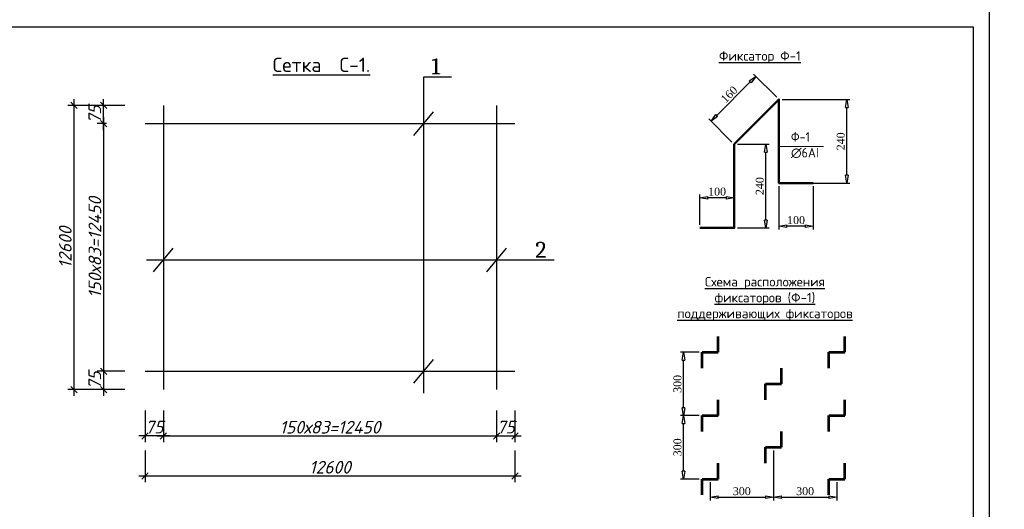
# Model space of a CAD drawing. Header units: millimetres. Extents: x -3143211 to -2549809, y 1060331 to 1341741.
# Tile 110 of 131: x -3028507 to -2997414, y 1271088 to 1286534. Entities that reach past the tile are written whole.
import ezdxf

# ---------------------------------------------------------------- set-up
doc = ezdxf.new("R2010")
doc.units = ezdxf.units.MM
doc.layers.add('Annotation - Text', color=7, linetype='Continuous')
doc.layers.add('размер', color=34, linetype='Continuous')
doc.styles.add('3', font='isocpeur.ttf', dxfattribs={"height": 250})
doc.styles.get("Standard").update_dxf_attribs({"font": 'isocpeui.ttf'})
doc.styles.add('ГОСТ 250', font='times.ttf', dxfattribs={"height": 250})
doc.dimstyles.new('STANDARD-100', dxfattribs={"dimtxt": 250, "dimasz": 200, "dimexe": 200, "dimexo": 200, "dimgap": 75, "dimtad": 1, "dimdec": 0, "dimzin": 0, "dimdsep": 46, "dimtxsty": 'Standard', "dimblk": 'OBLIQUE', "dimcen": 0.09, "dimdle": 200, "dimadec": 0, "dimazin": 0, "dimtfac": 1, "dimtdec": 0, "dimtofl": 0, "dimtmove": 0, "dimatfit": 3, "dimldrblk": 'OBLIQUE', "dimfxl": 1, "dimtolj": 1, "dimtzin": 0, "dimarcsym": 0})
doc.dimstyles.new('ОДИЛ-1990', dxfattribs={"dimtxt": 250, "dimasz": 250, "dimexe": 100, "dimexo": 100, "dimgap": 65, "dimtad": 1, "dimdec": 0, "dimdsep": 46, "dimtxsty": 'ГОСТ 250', "dimblk": 'CLOSEDBLANK', "dimcen": 200, "dimdle": 100, "dimclrd": 256, "dimclre": 256, "dimclrt": 256, "dimaunit": 1, "dimadec": 0, "dimazin": 0, "dimtfac": 1, "dimtdec": 0, "dimtmove": 0, "dimatfit": 3, "dimldrblk": 'CLOSEDBLANK', "dimfxl": 1.25, "dimarcsym": 0})

# ---------------------------------------------------------------- blocks, each defined once
blk = doc.blocks.new('_Oblique')
at = {"color": 0, "linetype": 'ByBlock', "lineweight": -2}
blk.add_line((-0.5, -0.5), (0.5, 0.5), dxfattribs=at)
blk = doc.blocks.new('*D165')
at = {"color": 0, "lineweight": -2, "transparency": 16777216}
for p, q in [((-3023967, 1274202), (-3023967, 1273202)), ((-3013447, 1274202), (-3013447, 1273202)), ((-3024167, 1273402), (-3013247, 1273402))]:
    blk.add_line(p, q, dxfattribs=at)
at = {"layer": 'Defpoints', "color": 0, "transparency": 16777216}
for p in [(-3023967, 1274864), (-3013447, 1274864), (-3013447, 1273402)]:
    blk.add_point(p, dxfattribs=at)
at = {"color": 0, "lineweight": -2, "transparency": 16777216, "xscale": 200, "yscale": 200, "zscale": 200, "rotation": 180}
blk.add_blockref('_Oblique', (-3023967, 1273402), dxfattribs=at)
at = {"color": 0, "lineweight": -2, "transparency": 16777216, "xscale": 200, "yscale": 200, "zscale": 200}
blk.add_blockref('_Oblique', (-3013447, 1273402), dxfattribs=at)
at = {"color": 0, "transparency": 16777216, "insert": (-3018707, 1273677), "char_height": 400, "attachment_point": 5}
blk.add_mtext('\\A1;150х83=12450', dxfattribs=at)
blk = doc.blocks.new('*D166')
at = {"color": 0, "lineweight": -2, "transparency": 16777216}
for p, q in [((-3013447, 1274202), (-3013447, 1273202)), ((-3012869, 1274202), (-3012869, 1273202)), ((-3013647, 1273402), (-3012669, 1273402))]:
    blk.add_line(p, q, dxfattribs=at)
at = {"layer": 'Defpoints', "color": 0, "transparency": 16777216}
for p in [(-3012869, 1275442), (-3013447, 1274864), (-3012869, 1273402)]:
    blk.add_point(p, dxfattribs=at)
at = {"color": 0, "lineweight": -2, "transparency": 16777216, "xscale": 200, "yscale": 200, "zscale": 200, "rotation": 180}
blk.add_blockref('_Oblique', (-3013447, 1273402), dxfattribs=at)
at = {"color": 0, "lineweight": -2, "transparency": 16777216, "xscale": 200, "yscale": 200, "zscale": 200}
blk.add_blockref('_Oblique', (-3012869, 1273402), dxfattribs=at)
at = {"color": 0, "transparency": 16777216, "insert": (-3013158, 1273680), "char_height": 400, "attachment_point": 5}
blk.add_mtext('\\A1;75', dxfattribs=at)
blk = doc.blocks.new('*D167')
at = {"color": 0, "lineweight": -2, "transparency": 16777216}
for p, q in [((-3024545, 1274202), (-3024545, 1273202)), ((-3023967, 1274202), (-3023967, 1273202)), ((-3023767, 1273402), (-3024745, 1273402))]:
    blk.add_line(p, q, dxfattribs=at)
at = {"layer": 'Defpoints', "color": 0, "transparency": 16777216}
for p in [(-3024545, 1275442), (-3023967, 1275442), (-3024545, 1273402)]:
    blk.add_point(p, dxfattribs=at)
at = {"color": 0, "lineweight": -2, "transparency": 16777216, "xscale": 200, "yscale": 200, "zscale": 200, "rotation": 180}
blk.add_blockref('_Oblique', (-3024545, 1273402), dxfattribs=at)
at = {"color": 0, "lineweight": -2, "transparency": 16777216, "xscale": 200, "yscale": 200, "zscale": 200}
blk.add_blockref('_Oblique', (-3023967, 1273402), dxfattribs=at)
at = {"color": 0, "transparency": 16777216, "insert": (-3024256, 1273680), "char_height": 400, "attachment_point": 5}
blk.add_mtext('\\A1;75', dxfattribs=at)
blk = doc.blocks.new('*D160')
at = {"color": 0, "lineweight": -2, "transparency": 16777216}
for p, q in [((-3024545, 1272939), (-3024545, 1271939)), ((-3012869, 1272939), (-3012869, 1271939)), ((-3024745, 1272139), (-3012669, 1272139))]:
    blk.add_line(p, q, dxfattribs=at)
at = {"layer": 'Defpoints', "color": 0, "transparency": 16777216}
for p in [(-3024545, 1273277), (-3012869, 1273277), (-3012869, 1272139)]:
    blk.add_point(p, dxfattribs=at)
at = {"color": 0, "lineweight": -2, "transparency": 16777216, "xscale": 200, "yscale": 200, "zscale": 200, "rotation": 180}
blk.add_blockref('_Oblique', (-3024545, 1272139), dxfattribs=at)
at = {"color": 0, "lineweight": -2, "transparency": 16777216, "xscale": 200, "yscale": 200, "zscale": 200}
blk.add_blockref('_Oblique', (-3012869, 1272139), dxfattribs=at)
at = {"color": 0, "transparency": 16777216, "insert": (-3018707, 1272414), "char_height": 400, "attachment_point": 5}
blk.add_mtext('\\A1;12600', dxfattribs=at)
blk = doc.blocks.new('*D161')
at = {"color": 0, "lineweight": -2, "transparency": 16777216}
for p, q in [((-3025991, 1283832), (-3026991, 1283832)), ((-3026791, 1274664), (-3026791, 1284032)), ((-3025991, 1274864), (-3026991, 1274864))]:
    blk.add_line(p, q, dxfattribs=at)
at = {"layer": 'Defpoints', "color": 0, "transparency": 16777216}
for p in [(-3026791, 1283832), (-3024987, 1283832), (-3023967, 1274864)]:
    blk.add_point(p, dxfattribs=at)
at = {"color": 0, "lineweight": -2, "transparency": 16777216, "xscale": 200, "yscale": 200, "zscale": 200}
for p, rotation in [((-3026791, 1283832), 90), ((-3026791, 1274864), 270)]:
    blk.add_blockref('_Oblique', p, dxfattribs=dict(at, rotation=rotation))
at = {"color": 0, "transparency": 16777216, "insert": (-3027066, 1279348), "char_height": 400, "attachment_point": 5, "rotation": 90}
blk.add_mtext('\\A1;12600\\P', dxfattribs=at)
blk = doc.blocks.new('*D162')
at = {"color": 0, "lineweight": -2, "transparency": 16777216}
for p, q in [((-3025187, 1283832), (-3026057, 1283832)), ((-3025857, 1283054), (-3025857, 1284032)), ((-3025765, 1283254), (-3026057, 1283254))]:
    blk.add_line(p, q, dxfattribs=at)
at = {"layer": 'Defpoints', "color": 0, "transparency": 16777216}
for p in [(-3025857, 1283832), (-3024987, 1283832), (-3025565, 1283254)]:
    blk.add_point(p, dxfattribs=at)
at = {"color": 0, "lineweight": -2, "transparency": 16777216, "xscale": 200, "yscale": 200, "zscale": 200}
for p, rotation in [((-3025857, 1283832), 90), ((-3025857, 1283254), 270)]:
    blk.add_blockref('_Oblique', p, dxfattribs=dict(at, rotation=rotation))
at = {"color": 0, "transparency": 16777216, "insert": (-3026135, 1283543), "char_height": 400, "attachment_point": 5, "rotation": 90}
blk.add_mtext('\\A1;75', dxfattribs=at)
blk = doc.blocks.new('*D163')
at = {"color": 0, "lineweight": -2, "transparency": 16777216}
for p, q in [((-3025765, 1283254), (-3026057, 1283254)), ((-3025857, 1283454), (-3025857, 1275242)), ((-3025765, 1275442), (-3026057, 1275442))]:
    blk.add_line(p, q, dxfattribs=at)
at = {"layer": 'Defpoints', "color": 0, "transparency": 16777216}
for p in [(-3025565, 1283254), (-3025857, 1275442), (-3025565, 1275442)]:
    blk.add_point(p, dxfattribs=at)
at = {"color": 0, "lineweight": -2, "transparency": 16777216, "xscale": 200, "yscale": 200, "zscale": 200}
for p, rotation in [((-3025857, 1283254), 90), ((-3025857, 1275442), 270)]:
    blk.add_blockref('_Oblique', p, dxfattribs=dict(at, rotation=rotation))
at = {"color": 0, "transparency": 16777216, "insert": (-3026132, 1279348), "char_height": 400, "attachment_point": 5, "rotation": 90}
blk.add_mtext('\\A1;150х83=12450\\P', dxfattribs=at)
blk = doc.blocks.new('*D164')
at = {"color": 0, "lineweight": -2, "transparency": 16777216}
for p, q in [((-3025187, 1275442), (-3026057, 1275442)), ((-3025857, 1275642), (-3025857, 1274664)), ((-3025187, 1274864), (-3026057, 1274864))]:
    blk.add_line(p, q, dxfattribs=at)
at = {"layer": 'Defpoints', "color": 0, "transparency": 16777216}
for p in [(-3024987, 1275442), (-3025857, 1274864), (-3024987, 1274864)]:
    blk.add_point(p, dxfattribs=at)
at = {"color": 0, "lineweight": -2, "transparency": 16777216, "xscale": 200, "yscale": 200, "zscale": 200}
for p, rotation in [((-3025857, 1275442), 90), ((-3025857, 1274864), 270)]:
    blk.add_blockref('_Oblique', p, dxfattribs=dict(at, rotation=rotation))
at = {"color": 0, "transparency": 16777216, "insert": (-3026135, 1275153), "char_height": 400, "attachment_point": 5, "rotation": 90}
blk.add_mtext('\\A1;75', dxfattribs=at)
blk = doc.blocks.new('_ClosedBlank')
at = {"color": 0, "linetype": 'ByBlock', "lineweight": -2}
for p, q in [((-1, 0.17), (0, 0)), ((-1, 0.17), (-1, -0.17)), ((0, 0), (-1, -0.17))]:
    blk.add_line(p, q, dxfattribs=at)
blk = doc.blocks.new('*D168')
at = {"lineweight": -2, "ltscale": 100, "transparency": 16777216}
for p, q in [((-3004530, 1281278), (-3004530, 1279918)), ((-3003450, 1281278), (-3003450, 1279918)), ((-3003700, 1280018), (-3004280, 1280018))]:
    blk.add_line(p, q, dxfattribs=at)
at = {"layer": 'Defpoints', "color": 0, "ltscale": 100, "transparency": 16777216}
for p in [(-3004530, 1281378), (-3003450, 1281378), (-3004530, 1280018)]:
    blk.add_point(p, dxfattribs=at)
at = {"lineweight": -2, "ltscale": 100, "transparency": 16777216, "xscale": 250, "yscale": 250, "zscale": 250, "rotation": 180}
blk.add_blockref('_ClosedBlank', (-3004530, 1280018), dxfattribs=at)
at = {"lineweight": -2, "ltscale": 100, "transparency": 16777216, "xscale": 250, "yscale": 250, "zscale": 250}
blk.add_blockref('_ClosedBlank', (-3003450, 1280018), dxfattribs=at)
at = {"ltscale": 100, "transparency": 16777216, "insert": (-3003990, 1280211), "char_height": 250, "attachment_point": 5, "style": 'ГОСТ 250'}
blk.add_mtext('100', dxfattribs=at)
blk = doc.blocks.new('*D169')
at = {"lineweight": -2, "ltscale": 100, "transparency": 16777216}
for p, q in [((-3004430, 1284017), (-3002287, 1284017)), ((-3002387, 1281628), (-3002387, 1283767)), ((-3004430, 1281378), (-3002287, 1281378))]:
    blk.add_line(p, q, dxfattribs=at)
at = {"layer": 'Defpoints', "color": 0, "ltscale": 100, "transparency": 16777216}
for p in [(-3004530, 1284017), (-3002387, 1284017), (-3004530, 1281378)]:
    blk.add_point(p, dxfattribs=at)
at = {"lineweight": -2, "ltscale": 100, "transparency": 16777216, "xscale": 250, "yscale": 250, "zscale": 250}
for p, rotation in [((-3002387, 1284017), 90), ((-3002387, 1281378), 270)]:
    blk.add_blockref('_ClosedBlank', p, dxfattribs=dict(at, rotation=rotation))
at = {"ltscale": 100, "transparency": 16777216, "insert": (-3002579, 1282697), "char_height": 250, "attachment_point": 5, "rotation": 90, "style": 'ГОСТ 250'}
blk.add_mtext('240', dxfattribs=at)
blk = doc.blocks.new('*D170')
at = {"lineweight": -2, "ltscale": 100, "transparency": 16777216}
for p, q in [((-3004600, 1284087), (-3005330, 1284818)), ((-3006497, 1283509), (-3005436, 1284570)), ((-3006014, 1282673), (-3006745, 1283403))]:
    blk.add_line(p, q, dxfattribs=at)
at = {"layer": 'Defpoints', "color": 0, "ltscale": 100, "transparency": 16777216}
for p in [(-3005260, 1284747), (-3004530, 1284017), (-3005944, 1282602)]:
    blk.add_point(p, dxfattribs=at)
at = {"lineweight": -2, "ltscale": 100, "transparency": 16777216, "xscale": 250, "yscale": 250, "zscale": 250}
for p, rotation in [((-3005260, 1284747), 45), ((-3006674, 1283333), 225)]:
    blk.add_blockref('_ClosedBlank', p, dxfattribs=dict(at, rotation=rotation))
at = {"ltscale": 100, "transparency": 16777216, "insert": (-3006103, 1284176), "char_height": 250, "attachment_point": 5, "rotation": 45, "style": 'ГОСТ 250'}
blk.add_mtext('160', dxfattribs=at)
blk = doc.blocks.new('*D171')
at = {"lineweight": -2, "ltscale": 100, "transparency": 16777216}
for p, q in [((-3005844, 1282602), (-3004843, 1282602)), ((-3004943, 1280214), (-3004943, 1282352)), ((-3005844, 1279964), (-3004843, 1279964))]:
    blk.add_line(p, q, dxfattribs=at)
at = {"layer": 'Defpoints', "color": 0, "ltscale": 100, "transparency": 16777216}
for p in [(-3005944, 1282602), (-3004943, 1282602), (-3005944, 1279964)]:
    blk.add_point(p, dxfattribs=at)
at = {"lineweight": -2, "ltscale": 100, "transparency": 16777216, "xscale": 250, "yscale": 250, "zscale": 250}
for p, rotation in [((-3004943, 1282602), 90), ((-3004943, 1279964), 270)]:
    blk.add_blockref('_ClosedBlank', p, dxfattribs=dict(at, rotation=rotation))
at = {"ltscale": 100, "transparency": 16777216, "insert": (-3005135, 1281283), "char_height": 250, "attachment_point": 5, "rotation": 90, "style": 'ГОСТ 250'}
blk.add_mtext('240', dxfattribs=at)
blk = doc.blocks.new('*D172')
at = {"lineweight": -2, "ltscale": 100, "transparency": 16777216}
for p, q in [((-3007024, 1280064), (-3007024, 1281015)), ((-3006194, 1280915), (-3006774, 1280915)), ((-3005944, 1280064), (-3005944, 1281015))]:
    blk.add_line(p, q, dxfattribs=at)
at = {"layer": 'Defpoints', "color": 0, "ltscale": 100, "transparency": 16777216}
for p in [(-3007024, 1280915), (-3007024, 1279964), (-3005944, 1279964)]:
    blk.add_point(p, dxfattribs=at)
at = {"lineweight": -2, "ltscale": 100, "transparency": 16777216, "xscale": 250, "yscale": 250, "zscale": 250, "rotation": 180}
blk.add_blockref('_ClosedBlank', (-3007024, 1280915), dxfattribs=at)
at = {"lineweight": -2, "ltscale": 100, "transparency": 16777216, "xscale": 250, "yscale": 250, "zscale": 250}
blk.add_blockref('_ClosedBlank', (-3005944, 1280915), dxfattribs=at)
at = {"ltscale": 100, "transparency": 16777216, "insert": (-3006484, 1281108), "char_height": 250, "attachment_point": 5, "style": 'ГОСТ 250'}
blk.add_mtext('100', dxfattribs=at)
blk = doc.blocks.new('*D173')
at = {"lineweight": -2, "ltscale": 100, "transparency": 16777216}
for p, q in [((-3007054, 1274043), (-3007643, 1274043)), ((-3007543, 1272293), (-3007543, 1273793)), ((-3007054, 1272043), (-3007643, 1272043))]:
    blk.add_line(p, q, dxfattribs=at)
at = {"layer": 'Defpoints', "color": 0, "ltscale": 100, "transparency": 16777216}
for p in [(-3007543, 1274043), (-3006954, 1274043), (-3006954, 1272043)]:
    blk.add_point(p, dxfattribs=at)
at = {"lineweight": -2, "ltscale": 100, "transparency": 16777216, "xscale": 250, "yscale": 250, "zscale": 250}
for p, rotation in [((-3007543, 1274043), 90), ((-3007543, 1272043), 270)]:
    blk.add_blockref('_ClosedBlank', p, dxfattribs=dict(at, rotation=rotation))
at = {"ltscale": 100, "transparency": 16777216, "insert": (-3007735, 1273043), "char_height": 250, "attachment_point": 5, "rotation": 90, "style": 'ГОСТ 250'}
blk.add_mtext('300', dxfattribs=at)
blk = doc.blocks.new('*D174')
at = {"lineweight": -2, "ltscale": 100, "transparency": 16777216}
for p, q in [((-3007054, 1276043), (-3007643, 1276043)), ((-3007543, 1274293), (-3007543, 1275793)), ((-3007054, 1274043), (-3007643, 1274043))]:
    blk.add_line(p, q, dxfattribs=at)
at = {"layer": 'Defpoints', "color": 0, "ltscale": 100, "transparency": 16777216}
for p in [(-3007543, 1276043), (-3006954, 1276043), (-3006954, 1274043)]:
    blk.add_point(p, dxfattribs=at)
at = {"lineweight": -2, "ltscale": 100, "transparency": 16777216, "xscale": 250, "yscale": 250, "zscale": 250}
for p, rotation in [((-3007543, 1276043), 90), ((-3007543, 1274043), 270)]:
    blk.add_blockref('_ClosedBlank', p, dxfattribs=dict(at, rotation=rotation))
at = {"ltscale": 100, "transparency": 16777216, "insert": (-3007735, 1275043), "char_height": 250, "attachment_point": 5, "rotation": 90, "style": 'ГОСТ 250'}
blk.add_mtext('300', dxfattribs=at)
blk = doc.blocks.new('*D175')
at = {"lineweight": -2, "ltscale": 100, "transparency": 16777216}
for p, q in [((-3004704, 1272943), (-3004704, 1271366)), ((-3006704, 1271943), (-3006704, 1271366)), ((-3006454, 1271466), (-3004954, 1271466))]:
    blk.add_line(p, q, dxfattribs=at)
at = {"layer": 'Defpoints', "color": 0, "ltscale": 100, "transparency": 16777216}
for p in [(-3004704, 1273043), (-3006704, 1272043), (-3004704, 1271466)]:
    blk.add_point(p, dxfattribs=at)
at = {"lineweight": -2, "ltscale": 100, "transparency": 16777216, "xscale": 250, "yscale": 250, "zscale": 250, "rotation": 180}
blk.add_blockref('_ClosedBlank', (-3006704, 1271466), dxfattribs=at)
at = {"lineweight": -2, "ltscale": 100, "transparency": 16777216, "xscale": 250, "yscale": 250, "zscale": 250}
blk.add_blockref('_ClosedBlank', (-3004704, 1271466), dxfattribs=at)
at = {"ltscale": 100, "transparency": 16777216, "insert": (-3005704, 1271658), "char_height": 250, "attachment_point": 5, "style": 'ГОСТ 250'}
blk.add_mtext('300', dxfattribs=at)
blk = doc.blocks.new('*D176')
at = {"lineweight": -2, "ltscale": 100, "transparency": 16777216}
for p, q in [((-3004704, 1272943), (-3004704, 1271366)), ((-3002704, 1271943), (-3002704, 1271366)), ((-3004454, 1271466), (-3002954, 1271466))]:
    blk.add_line(p, q, dxfattribs=at)
at = {"layer": 'Defpoints', "color": 0, "ltscale": 100, "transparency": 16777216}
for p in [(-3004704, 1273043), (-3002704, 1272043), (-3002704, 1271466)]:
    blk.add_point(p, dxfattribs=at)
at = {"lineweight": -2, "ltscale": 100, "transparency": 16777216, "xscale": 250, "yscale": 250, "zscale": 250, "rotation": 180}
blk.add_blockref('_ClosedBlank', (-3004704, 1271466), dxfattribs=at)
at = {"lineweight": -2, "ltscale": 100, "transparency": 16777216, "xscale": 250, "yscale": 250, "zscale": 250}
blk.add_blockref('_ClosedBlank', (-3002704, 1271466), dxfattribs=at)
at = {"ltscale": 100, "transparency": 16777216, "insert": (-3003704, 1271658), "char_height": 250, "attachment_point": 5, "style": 'ГОСТ 250'}
blk.add_mtext('300', dxfattribs=at)

msp = doc.modelspace()

# ---------------------------------------------------------------- linework, layer by layer
at = {"color": 0}
for p, q in [((-2997896.73173, 1286804.62022), (-2997896.73173, 1244804.62022)), ((-3055296.73173, 1286304.62022), (-2998396.73173, 1286304.62022)), ((-2998396.73173, 1286304.62022), (-2998396.73173, 1245304.62022))]:
    msp.add_line(p, q, dxfattribs=at)
for p, q in [((-3015746.06331, 1274749.28493), (-3015746.06331, 1284729.46973)), ((-3015746.06331, 1284729.46973), (-3014866.15143, 1284729.46973)), ((-3024505.85401, 1278955.20352), (-3011627.56164, 1278955.20352))]:
    msp.add_line(p, q)
at = {"lineweight": 30}
for p, q in [((-3023966.73279, 1283831.6779), (-3023966.73279, 1274864.43201)), ((-3013447.03605, 1283831.6779), (-3013447.03605, 1274864.43201)), ((-3016056.51414, 1282882.1219), (-3015435.61248, 1283625.69763)), ((-3024544.50092, 1283253.90977), (-3012869.26792, 1283253.90977)), ((-3024277.18363, 1278583.41566), (-3023656.28196, 1279326.99138)), ((-3013757.48688, 1278583.41566), (-3013136.58522, 1279326.99138)), ((-3016056.51414, 1275070.41228), (-3015435.61248, 1275813.988)), ((-3024544.50092, 1275442.20014), (-3012869.26792, 1275442.20014))]:
    msp.add_line(p, q, dxfattribs=at)
at = {"color": 6, "lineweight": 53, "ltscale": 10}
for p, q in [((-3006454.02128, 1276042.58539), (-3006454.02128, 1276542.58539)), ((-3002454.02128, 1276042.58539), (-3002454.02128, 1276542.58539)), ((-3006954.02128, 1275542.58539), (-3006954.02128, 1276042.58539)), ((-3006954.02128, 1276042.58539), (-3006454.02128, 1276042.58539)), ((-3002954.02128, 1275542.58539), (-3002954.02128, 1276042.58539)), ((-3002954.02128, 1276042.58539), (-3002454.02128, 1276042.58539)), ((-3004454.02128, 1275042.58539), (-3004454.02128, 1275542.58539)), ((-3004954.02128, 1274542.58539), (-3004954.02128, 1275042.58539)), ((-3004954.02128, 1275042.58539), (-3004454.02128, 1275042.58539)), ((-3006454.02128, 1274042.58539), (-3006454.02128, 1274542.58539)), ((-3002454.02128, 1274042.58539), (-3002454.02128, 1274542.58539)), ((-3006954.02128, 1273542.58539), (-3006954.02128, 1274042.58539)), ((-3006954.02128, 1274042.58539), (-3006454.02128, 1274042.58539)), ((-3002954.02128, 1273542.58539), (-3002954.02128, 1274042.58539)), ((-3002954.02128, 1274042.58539), (-3002454.02128, 1274042.58539)), ((-3004454.02128, 1273042.58539), (-3004454.02128, 1273542.58539)), ((-3004954.02128, 1272542.58539), (-3004954.02128, 1273042.58539)), ((-3004954.02128, 1273042.58539), (-3004454.02128, 1273042.58539)), ((-3006454.02128, 1272042.58539), (-3006454.02128, 1272542.58539)), ((-3002454.02128, 1272042.58539), (-3002454.02128, 1272542.58539)), ((-3006954.02128, 1271542.58539), (-3006954.02128, 1272042.58539)), ((-3006954.02128, 1272042.58539), (-3006454.02128, 1272042.58539)), ((-3002954.02128, 1271542.58539), (-3002954.02128, 1272042.58539)), ((-3002954.02128, 1272042.58539), (-3002454.02128, 1272042.58539))]:
    msp.add_line(p, q, dxfattribs=at)
at = {"layer": 'размер', "color": 6, "lineweight": 50, "ltscale": 0.5}
msp.add_lwpolyline([(-3007023.71376, 1279963.50547), (-3005943.71376, 1279963.50547), (-3005943.71376, 1282602.43097), (-3004529.5002, 1284016.64453), (-3004529.5002, 1281377.71904), (-3003449.5002, 1281377.71904)], dxfattribs=at)
at = {"layer": 'размер', "lineweight": 13, "ltscale": 0.2}
msp.add_lwpolyline([(-3004529.5002, 1282531.85202), (-3003125.44359, 1282531.85202)], dxfattribs=at)

# ---------------------------------------------------------------- texts
at = {"attachment_point": 1}
for s, insert, char_height, width in [('\\pi16.5;{\\fISOCPEUR|b0|i0|c204|p34;\\LПлан днища резервуар с выпусками из \\P\\pi594;арматуры. План стен резервуар. }', (-3103667.16493, 1285582.26204), 300, 7383), ('{\\fISOCPEUR|b0|i0|c204|p34;\\LСетка  С-1.}', (-3020515.21952, 1285335.10899), 450, 4081.4850113), ('{\\fCambria|b0|i0|c204|p18;1}', (-3015506.32692, 1285314.23498), 500, 175), ('{\\fCambria|b0|i0|c204|p18;Ф-1\\P∅6АI}', (-3004152.93458, 1282986.55646), 300, 1050), ('\\pi481.11852;{\\fISOCPEUR|b0|i0|c204|p34;∅20 АIII    \\P\\pi281.11852;L=1450 мм}', (-3088865.39041, 1280752.72087), 250, 2087.237033), ('{\\fCambria|b0|i0|c204|p18;2}', (-3012225.35523, 1279528.46537), 500, 175)]:
    msp.add_mtext(s, dxfattribs=dict(at, insert=insert, char_height=char_height, width=width))
at = {"ltscale": 10, "insert": (-3004972.28705, 1277726.11503), "char_height": 300, "width": 5882.7082825, "attachment_point": 5, "style": '3'}
msp.add_mtext('{\\LСхема расположения фиксаторов (Ф-1)\\Pподдерживающих фиксаторов }', dxfattribs=at)
at = {"layer": 'Annotation - Text', "linetype": 'Continuous', "insert": (-3005132.25802, 1285349.96695), "char_height": 300, "width": 3717.8222943, "attachment_point": 5, "style": '3'}
msp.add_mtext('\\A1;{\\W1;\\LФиксатор Ф-1}', dxfattribs=at)

# ---------------------------------------------------------------- dimensions: what is measured, and where the dimension line sits
at = {"ltscale": 100}
for p1, p2, distance, text, picture, middle in [((-3005943.71376, 1282602.43097), (-3004529.5002, 1284016.64453), 1032.64641, '160', '*D170', (-3006102.67798, 1284175.60875)), ((-3005943.71376, 1279963.50547), (-3005943.71376, 1282602.43097), -1000.69401, '240', '*D171', (-3005135.1827, 1281282.96822)), ((-3005943.71376, 1279963.50547), (-3007023.71376, 1279963.50547), -951.92321, '100', '*D172', (-3006483.71376, 1281107.59163))]:
    dim = msp.add_aligned_dim(p1=p1, p2=p2, distance=distance, text=text, dimstyle='ОДИЛ-1990', dxfattribs=at)
    dim.commit()
    dim.dimension.update_dxf_attribs({"geometry": picture, "text_midpoint": middle})
for base, p1, p2, text, picture, middle in [((-3026790.77223, 1283831.6779), (-3023966.73279, 1274864.43201), (-3024987.01643, 1283831.6779), '12600\\P', '*D161', (-3027065.77223, 1279348.05495)), ((-3025857.01484, 1275442.20014), (-3025564.78456, 1283253.90977), (-3025564.78456, 1275442.20014), '150х83=12450\\P', '*D163', (-3026132.01484, 1279348.05495))]:
    dim = msp.add_linear_dim(base=base, p1=p1, p2=p2, angle=90, text=text, dimstyle='STANDARD-100', override={"dimtxt": 400, "dimfxl": 800, "dimfxlon": 1})
    dim.commit()
    dim.dimension.update_dxf_attribs({"geometry": picture, "text_midpoint": middle})
for base, p1, p2, picture, middle in [((-3025857.01484, 1283831.6779), (-3025564.78456, 1283253.90977), (-3024987.01643, 1283831.6779), '*D162', (-3025857.01484, 1283542.79383)), ((-3025857.01484, 1274864.43201), (-3024987.01643, 1275442.20014), (-3024987.01643, 1274864.43201), '*D164', (-3025857.01484, 1275153.31607))]:
    dim = msp.add_linear_dim(base=base, p1=p1, p2=p2, angle=90, text='75', dimstyle='STANDARD-100', override={"dimtxt": 400, "dimfxl": 800, "dimfxlon": 1})
    dim.commit()
    dim.dimension.update_dxf_attribs({"geometry": picture, "text_midpoint": middle, "dimtype": 160})
for base, p1, p2, text, picture, middle in [((-3002387.01005, 1284016.64453), (-3004529.5002, 1281377.71904), (-3004529.5002, 1284016.64453), '240', '*D169', (-3002579.17299, 1282697.18179)), ((-3007542.69633, 1276042.58539), (-3006954.02128, 1274042.58539), (-3006954.02128, 1276042.58539), '300', '*D174', (-3007734.85928, 1275042.58539)), ((-3007542.69633, 1274042.58539), (-3006954.02128, 1272042.58539), (-3006954.02128, 1274042.58539), '300', '*D173', (-3007734.85928, 1273042.58539))]:
    dim = msp.add_linear_dim(base=base, p1=p1, p2=p2, angle=90, text=text, dimstyle='ОДИЛ-1990', dxfattribs=at)
    dim.commit()
    dim.dimension.update_dxf_attribs({"geometry": picture, "text_midpoint": middle})
for base, p1, p2, text, picture, middle in [((-3004529.5002, 1280018.46515), (-3003449.5002, 1281377.71904), (-3004529.5002, 1281377.71904), '100', '*D168', (-3003989.5002, 1280210.62809)), ((-3004704.02128, 1271465.59724), (-3006704.02128, 1272042.58539), (-3004704.02128, 1273042.58539), '300', '*D175', (-3005704.02128, 1271657.76018)), ((-3002704.02128, 1271465.59724), (-3004704.02128, 1273042.58539), (-3002704.02128, 1272042.58539), '300', '*D176', (-3003704.02128, 1271657.76018))]:
    dim = msp.add_linear_dim(base=base, p1=p1, p2=p2, text=text, dimstyle='ОДИЛ-1990', dxfattribs=at)
    dim.commit()
    dim.dimension.update_dxf_attribs({"geometry": picture, "text_midpoint": middle})
for base, p1, p2, picture, middle in [((-3024544.50092, 1273402.47143), (-3023966.73279, 1275442.20014), (-3024544.50092, 1275442.20014), '*D167', (-3024255.61686, 1273402.47143)), ((-3012869.26792, 1273402.47143), (-3013447.03605, 1274864.43201), (-3012869.26792, 1275442.20014), '*D166', (-3013158.15198, 1273402.47143))]:
    dim = msp.add_linear_dim(base=base, p1=p1, p2=p2, text='75', dimstyle='STANDARD-100', override={"dimtxt": 400, "dimfxl": 800, "dimfxlon": 1})
    dim.commit()
    dim.dimension.update_dxf_attribs({"geometry": picture, "text_midpoint": middle, "dimtype": 160})
for base, p1, p2, text, picture, middle in [((-3013447.03605, 1273402.47143), (-3023966.73279, 1274864.43201), (-3013447.03605, 1274864.43201), '150х83=12450', '*D165', (-3018706.88442, 1273677.47143)), ((-3012869.26792, 1272138.99779), (-3024544.50092, 1273277.47143), (-3012869.26792, 1273277.47143), '12600', '*D160', (-3018706.88442, 1272413.99779))]:
    dim = msp.add_linear_dim(base=base, p1=p1, p2=p2, text=text, dimstyle='STANDARD-100', override={"dimtxt": 400, "dimfxl": 800, "dimfxlon": 1})
    dim.commit()
    dim.dimension.update_dxf_attribs({"geometry": picture, "text_midpoint": middle})

doc.saveas('drawing.dxf')
